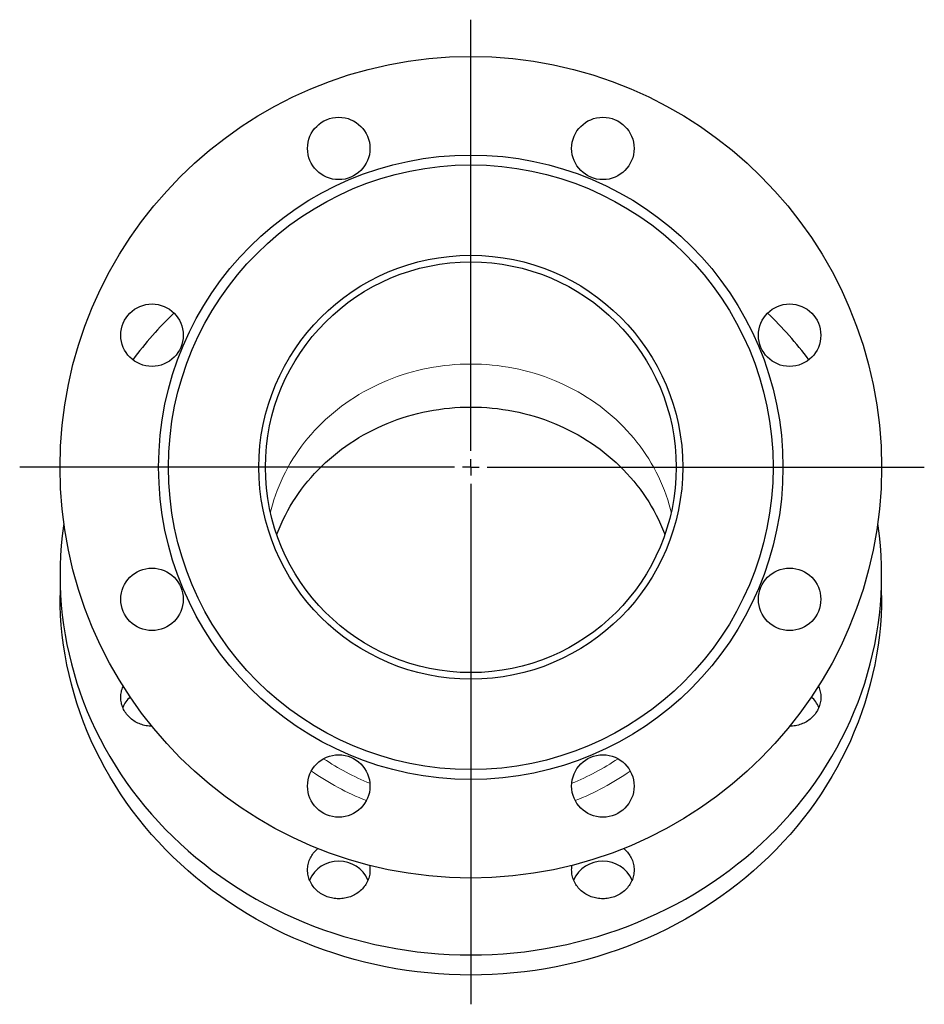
# Model space of a CAD drawing. Header units: millimetres. Extents: x 99 to 733, y 28 to 627.
# Tile 3 of 3: x 458 to 733, y 327 to 627. Entities that reach past the tile are written whole.
import ezdxf

# ---------------------------------------------------------------- set-up
doc = ezdxf.new("R2010")
doc.units = ezdxf.units.MM
doc.layers.add('FORMAT', color=7, linetype='Continuous')

# ---------------------------------------------------------------- blocks, each defined once
blk = doc.blocks.new('SW_CENTERMARKSYMBOL_0')
at = {"layer": 'FORMAT', "color": 0}
for p, q in [((0, 5), (0, 136.18)), ((-5, 0), (-137.27, 0)), ((0, 0), (-2.5, 0)), ((0, 0), (0, 2.5)), ((0, 0), (0, -2.5)), ((0, 0), (2.5, 0)), ((5, 0), (138, 0)), ((0, -5), (0, -163.42))]:
    blk.add_line(p, q, dxfattribs=at)

msp = doc.modelspace()

# ---------------------------------------------------------------- linework, layer by layer
at = {"color": 7, "linetype": 'Continuous', "lineweight": 25}
for p, q in [((470.34, 457.85), (470.34, 451.73)), ((720.34, 451.73), (720.34, 457.85))]:
    msp.add_line(p, q, dxfattribs=at)
at = {"color": 8, "linetype": 'Continuous', "lineweight": 18, "flags": 128}
for points in [[(534.36, 477.07), (534.57, 477.9), (534.97, 479.37), (535.42, 480.82), (535.9, 482.27), (536.43, 483.7), (537, 485.12), (537.6, 486.52), (538.25, 487.91), (538.93, 489.28), (539.66, 490.64), (540.42, 491.98), (541.22, 493.3), (542.05, 494.59), (542.93, 495.87), (543.84, 497.13), (544.78, 498.36), (545.76, 499.58), (546.77, 500.76), (547.82, 501.93), (548.9, 503.06), (550.01, 504.17), (551.15, 505.25), (552.32, 506.31), (553.52, 507.34), (554.75, 508.33), (556.01, 509.3), (557.3, 510.23), (558.61, 511.14), (559.94, 512.01), (561.3, 512.85), (562.69, 513.66), (564.09, 514.43), (565.52, 515.17), (566.97, 515.87), (568.44, 516.54), (569.92, 517.17), (571.43, 517.77), (572.95, 518.33), (574.48, 518.85), (576.03, 519.34), (577.59, 519.79), (579.17, 520.2), (580.75, 520.57), (582.35, 520.9), (583.95, 521.2), (585.57, 521.46), (587.19, 521.67), (588.81, 521.85), (590.44, 521.99), (592.07, 522.09), (593.71, 522.15), (595.34, 522.17)], [(595.34, 522.17), (596.98, 522.15), (598.62, 522.09), (600.25, 521.99), (601.88, 521.85), (603.5, 521.67), (605.12, 521.46), (606.73, 521.2), (608.34, 520.9), (609.93, 520.57), (611.52, 520.2), (613.1, 519.79), (614.66, 519.34), (616.21, 518.85), (617.74, 518.33), (619.26, 517.77), (620.77, 517.17), (622.25, 516.54), (623.72, 515.87), (625.17, 515.17), (626.59, 514.43), (628, 513.66), (629.38, 512.85), (630.74, 512.01), (632.08, 511.14), (633.39, 510.23), (634.68, 509.3), (635.94, 508.33), (637.17, 507.34), (638.37, 506.31), (639.54, 505.25), (640.68, 504.17), (641.79, 503.06), (642.87, 501.93), (643.92, 500.76), (644.93, 499.58), (645.91, 498.36), (646.85, 497.13), (647.76, 495.87), (648.63, 494.59), (649.47, 493.3), (650.27, 491.98), (651.03, 490.64), (651.76, 489.28), (652.44, 487.91), (653.09, 486.52), (653.69, 485.12), (654.26, 483.7), (654.79, 482.27), (655.27, 480.82), (655.71, 479.37), (656.12, 477.9), (656.33, 477.07)]]:
    msp.add_lwpolyline(points, dxfattribs=at)
at = {"color": 7, "linetype": 'Continuous', "lineweight": 25, "flags": 128}
for points in [[(536.3, 470.27), (536.43, 470.62), (537, 472.04), (537.6, 473.44), (538.25, 474.83), (538.93, 476.2), (539.66, 477.56), (540.42, 478.9), (541.22, 480.22), (542.05, 481.52), (542.93, 482.79), (543.84, 484.05), (544.78, 485.29), (545.76, 486.5), (546.77, 487.68), (547.82, 488.85), (548.9, 489.98), (550.01, 491.09), (551.15, 492.18), (552.32, 493.23), (553.52, 494.26), (554.75, 495.25), (556.01, 496.22), (557.3, 497.16), (558.61, 498.06), (559.94, 498.93), (561.3, 499.77), (562.69, 500.58), (564.09, 501.35), (565.52, 502.09), (566.97, 502.79), (568.44, 503.46), (569.92, 504.1), (571.43, 504.69), (572.95, 505.25), (574.48, 505.78), (576.03, 506.26), (577.59, 506.71), (579.17, 507.12), (580.75, 507.49), (582.35, 507.83), (583.95, 508.12), (585.57, 508.38), (587.19, 508.59), (588.81, 508.77), (590.44, 508.91), (592.07, 509.01), (593.71, 509.07), (595.34, 509.09), (596.98, 509.07), (598.62, 509.01), (600.25, 508.91), (601.88, 508.77), (603.5, 508.59), (605.12, 508.38), (606.73, 508.12), (608.34, 507.83), (609.93, 507.49), (611.52, 507.12), (613.1, 506.71), (614.66, 506.26), (616.21, 505.78), (617.74, 505.25), (619.26, 504.69), (620.77, 504.1), (622.25, 503.46), (623.72, 502.79), (625.17, 502.09), (626.59, 501.35), (628, 500.58), (629.38, 499.77), (630.74, 498.93), (632.08, 498.06), (633.39, 497.16), (634.68, 496.22), (635.94, 495.25), (637.17, 494.26), (638.37, 493.23), (639.54, 492.18), (640.68, 491.09), (641.79, 489.98), (642.87, 488.85), (643.92, 487.68), (644.93, 486.5), (645.91, 485.29), (646.85, 484.05), (647.76, 482.79), (648.63, 481.52), (649.47, 480.22), (650.27, 478.9), (651.03, 477.56), (651.76, 476.2), (652.44, 474.83), (653.09, 473.44), (653.69, 472.04), (654.26, 470.62), (654.39, 470.27)], [(471.52, 473.66), (471.41, 472.93), (471.03, 469.92), (470.73, 466.91), (470.52, 463.9), (470.39, 460.87), (470.34, 457.85), (470.39, 454.83), (470.52, 451.81), (470.73, 448.79), (471.03, 445.78), (471.41, 442.78), (471.88, 439.79), (472.44, 436.81), (473.08, 433.84), (473.8, 430.89), (474.6, 427.96), (475.49, 425.05), (476.46, 422.16), (477.51, 419.3), (478.65, 416.47), (479.86, 413.66), (481.15, 410.88), (482.52, 408.13), (483.97, 405.42), (485.49, 402.75), (487.09, 400.11), (488.76, 397.51), (490.51, 394.95), (492.33, 392.44), (494.22, 389.97), (496.18, 387.55), (498.2, 385.17), (500.29, 382.85), (502.45, 380.58), (504.67, 378.36), (506.96, 376.19), (509.3, 374.08), (511.7, 372.03), (514.16, 370.04), (516.68, 368.1), (519.25, 366.23), (521.87, 364.42), (524.54, 362.68), (527.26, 361), (530.03, 359.38), (532.84, 357.84), (535.7, 356.36), (538.6, 354.95), (541.53, 353.62), (544.5, 352.35), (547.51, 351.16), (550.55, 350.04), (553.62, 348.99), (556.72, 348.02), (559.84, 347.12), (562.99, 346.3), (566.16, 345.56), (569.36, 344.89), (572.57, 344.3), (575.79, 343.79), (579.03, 343.35), (582.28, 343), (585.54, 342.72), (588.8, 342.52), (592.07, 342.41), (595.34, 342.37)], [(595.34, 342.37), (598.62, 342.41), (601.89, 342.52), (605.15, 342.72), (608.41, 343), (611.66, 343.35), (614.9, 343.79), (618.12, 344.3), (621.33, 344.89), (624.53, 345.56), (627.7, 346.3), (630.85, 347.12), (633.97, 348.02), (637.07, 348.99), (640.14, 350.04), (643.18, 351.16), (646.19, 352.35), (649.16, 353.62), (652.09, 354.95), (654.99, 356.36), (657.84, 357.84), (660.66, 359.38), (663.42, 361), (666.15, 362.68), (668.82, 364.42), (671.44, 366.23), (674.01, 368.1), (676.53, 370.04), (678.99, 372.03), (681.39, 374.08), (683.73, 376.19), (686.02, 378.36), (688.24, 380.58), (690.4, 382.85), (692.49, 385.17), (694.51, 387.55), (696.47, 389.97), (698.36, 392.44), (700.18, 394.95), (701.92, 397.51), (703.6, 400.11), (705.2, 402.75), (706.72, 405.42), (708.17, 408.13), (709.54, 410.88), (710.83, 413.66), (712.04, 416.47), (713.17, 419.3), (714.23, 422.16), (715.2, 425.05), (716.09, 427.96), (716.89, 430.89), (717.61, 433.84), (718.25, 436.81), (718.81, 439.79), (719.28, 442.78), (719.66, 445.78), (719.96, 448.79), (720.17, 451.81), (720.3, 454.83), (720.34, 457.85), (720.3, 460.87), (720.17, 463.9), (719.96, 466.91), (719.66, 469.92), (719.28, 472.93), (719.17, 473.66)], [(720.34, 451.73), (720.3, 448.71), (720.17, 445.68), (719.96, 442.67), (719.66, 439.66), (719.28, 436.65), (718.81, 433.66), (718.25, 430.68), (717.61, 427.72), (716.89, 424.77), (716.09, 421.84), (715.2, 418.93), (714.23, 416.04), (713.17, 413.18), (712.04, 410.34), (710.83, 407.53), (709.54, 404.76), (708.17, 402.01), (706.72, 399.3), (705.2, 396.62), (703.6, 393.99), (701.92, 391.39), (700.18, 388.83), (698.36, 386.32), (696.47, 383.85), (694.51, 381.43), (692.49, 379.05), (690.4, 376.73), (688.24, 374.45), (686.02, 372.23), (683.73, 370.07), (681.39, 367.96), (678.99, 365.91), (676.53, 363.91), (674.01, 361.98), (671.44, 360.11), (668.82, 358.3), (666.15, 356.55), (663.42, 354.87), (660.66, 353.26), (657.84, 351.72), (654.99, 350.24), (652.09, 348.83), (649.16, 347.49), (646.19, 346.23), (643.18, 345.03), (640.14, 343.91), (637.07, 342.87), (633.97, 341.9), (630.85, 341), (627.7, 340.18), (624.53, 339.43), (621.33, 338.77), (618.12, 338.18), (614.9, 337.67), (611.66, 337.23), (608.41, 336.88), (605.15, 336.6), (601.89, 336.4), (598.62, 336.28), (595.34, 336.24), (592.07, 336.28), (588.8, 336.4), (585.54, 336.6), (582.28, 336.88), (579.03, 337.23), (575.79, 337.67), (572.57, 338.18), (569.36, 338.77), (566.16, 339.43), (562.99, 340.18), (559.84, 341), (556.72, 341.9), (553.62, 342.87), (550.55, 343.91), (547.51, 345.03), (544.5, 346.23), (541.53, 347.49), (538.6, 348.83), (535.7, 350.24), (532.84, 351.72), (530.03, 353.26), (527.26, 354.87), (524.54, 356.55), (521.87, 358.3), (519.25, 360.11), (516.68, 361.98), (514.16, 363.91), (511.7, 365.91), (509.3, 367.96), (506.96, 370.07), (504.67, 372.23), (502.45, 374.45), (500.29, 376.73), (498.2, 379.05), (496.18, 381.43), (494.22, 383.85), (492.33, 386.32), (490.51, 388.83), (488.76, 391.39), (487.09, 393.99), (485.49, 396.62), (483.97, 399.3), (482.52, 402.01), (481.15, 404.76), (479.86, 407.53), (478.65, 410.34), (477.51, 413.18), (476.46, 416.04), (475.49, 418.93), (474.6, 421.84), (473.8, 424.77), (473.08, 427.72), (472.44, 430.68), (471.88, 433.66), (471.41, 436.65), (471.03, 439.66), (470.73, 442.67), (470.52, 445.68), (470.39, 448.71), (470.34, 451.73)], [(498.32, 411.95), (497.89, 411.96), (497.43, 411.99), (496.99, 412.04), (496.54, 412.11), (496.1, 412.2), (495.66, 412.31), (495.23, 412.43), (494.81, 412.58), (494.39, 412.74), (493.98, 412.93), (493.59, 413.13), (493.2, 413.34), (492.83, 413.58), (492.46, 413.83), (492.12, 414.1), (491.78, 414.38), (491.46, 414.67), (491.16, 414.98), (490.87, 415.3), (490.6, 415.64), (490.35, 415.98), (490.11, 416.34), (489.89, 416.71), (489.7, 417.08), (489.52, 417.47), (489.36, 417.86), (489.22, 418.26), (489.1, 418.66), (489.01, 419.07), (488.93, 419.48), (488.88, 419.89), (488.85, 420.31), (488.84, 420.73), (488.85, 421.15), (488.88, 421.56), (488.93, 421.98), (489.01, 422.39), (489.1, 422.8), (489.22, 423.2), (489.36, 423.6), (489.52, 423.99), (489.58, 424.13)], [(701.11, 424.13), (701.17, 423.99), (701.33, 423.6), (701.47, 423.2), (701.58, 422.8), (701.68, 422.39), (701.76, 421.98), (701.81, 421.56), (701.84, 421.15), (701.85, 420.73), (701.84, 420.31), (701.81, 419.89), (701.76, 419.48), (701.68, 419.07), (701.58, 418.66), (701.47, 418.26), (701.33, 417.86), (701.17, 417.47), (700.99, 417.08), (700.8, 416.71), (700.58, 416.34), (700.34, 415.98), (700.09, 415.64), (699.82, 415.3), (699.53, 414.98), (699.23, 414.67), (698.91, 414.38), (698.57, 414.1), (698.22, 413.83), (697.86, 413.58), (697.49, 413.34), (697.1, 413.13), (696.71, 412.93), (696.3, 412.74), (695.88, 412.58), (695.46, 412.43), (695.03, 412.31), (694.59, 412.2), (694.15, 412.11), (693.7, 412.04), (693.25, 411.99), (692.8, 411.96), (692.37, 411.95)], [(564.54, 369.62), (564.57, 369.48), (564.62, 369.06), (564.65, 368.65), (564.66, 368.23), (564.65, 367.81), (564.62, 367.39), (564.57, 366.98), (564.49, 366.57), (564.39, 366.16), (564.28, 365.76), (564.14, 365.36), (563.98, 364.97), (563.8, 364.58), (563.61, 364.21), (563.39, 363.84), (563.15, 363.48), (562.9, 363.14), (562.63, 362.8), (562.34, 362.48), (562.04, 362.17), (561.72, 361.88), (561.38, 361.6), (561.04, 361.33), (560.67, 361.08), (560.3, 360.84), (559.91, 360.63), (559.52, 360.43), (559.11, 360.24), (558.69, 360.08), (558.27, 359.93), (557.84, 359.81), (557.4, 359.7), (556.96, 359.61), (556.51, 359.54), (556.07, 359.49), (555.61, 359.46), (555.16, 359.45), (554.71, 359.46), (554.26, 359.49), (553.81, 359.54), (553.36, 359.61), (552.92, 359.7), (552.49, 359.81), (552.06, 359.93), (551.63, 360.08), (551.22, 360.24), (550.81, 360.43), (550.41, 360.63), (550.03, 360.84), (549.65, 361.08), (549.29, 361.33), (548.94, 361.6), (548.61, 361.88), (548.29, 362.17), (547.98, 362.48), (547.7, 362.8), (547.42, 363.14), (547.17, 363.48), (546.94, 363.84), (546.72, 364.21), (546.52, 364.58), (546.34, 364.97), (546.19, 365.36), (546.05, 365.76), (545.93, 366.16), (545.83, 366.57), (545.76, 366.98), (545.71, 367.39), (545.67, 367.81), (545.66, 368.23), (545.67, 368.65), (545.71, 369.06), (545.76, 369.48), (545.83, 369.89), (545.93, 370.3), (546.05, 370.7), (546.19, 371.1), (546.34, 371.49), (546.52, 371.87), (546.72, 372.25), (546.94, 372.62), (547.17, 372.97), (547.42, 373.32), (547.7, 373.65), (547.98, 373.98), (548.29, 374.28), (548.61, 374.58), (548.8, 374.75)], [(641.88, 374.75), (642.08, 374.58), (642.4, 374.28), (642.71, 373.98), (642.99, 373.65), (643.26, 373.32), (643.52, 372.97), (643.75, 372.62), (643.97, 372.25), (644.17, 371.87), (644.35, 371.49), (644.5, 371.1), (644.64, 370.7), (644.76, 370.3), (644.85, 369.89), (644.93, 369.48), (644.98, 369.06), (645.02, 368.65), (645.03, 368.23), (645.02, 367.81), (644.98, 367.39), (644.93, 366.98), (644.85, 366.57), (644.76, 366.16), (644.64, 365.76), (644.5, 365.36), (644.35, 364.97), (644.17, 364.58), (643.97, 364.21), (643.75, 363.84), (643.52, 363.48), (643.26, 363.14), (642.99, 362.8), (642.71, 362.48), (642.4, 362.17), (642.08, 361.88), (641.75, 361.6), (641.4, 361.33), (641.04, 361.08), (640.66, 360.84), (640.28, 360.63), (639.88, 360.43), (639.47, 360.24), (639.06, 360.08), (638.63, 359.93), (638.2, 359.81), (637.77, 359.7), (637.32, 359.61), (636.88, 359.54), (636.43, 359.49), (635.98, 359.46), (635.53, 359.45), (635.07, 359.46), (634.62, 359.49), (634.17, 359.54), (633.73, 359.61), (633.29, 359.7), (632.85, 359.81), (632.42, 359.93), (632, 360.08), (631.58, 360.24), (631.17, 360.43), (630.78, 360.63), (630.39, 360.84), (630.02, 361.08), (629.65, 361.33), (629.31, 361.6), (628.97, 361.88), (628.65, 362.17), (628.35, 362.48), (628.06, 362.8), (627.79, 363.14), (627.53, 363.48), (627.3, 363.84), (627.08, 364.21), (626.88, 364.58), (626.71, 364.97), (626.55, 365.36), (626.41, 365.76), (626.29, 366.16), (626.2, 366.57), (626.12, 366.98), (626.07, 367.39), (626.04, 367.81), (626.03, 368.23), (626.04, 368.65), (626.07, 369.06), (626.12, 369.48), (626.15, 369.62)]]:
    msp.add_lwpolyline(points, dxfattribs=at)
at = {"color": 7, "linetype": 'Continuous', "lineweight": 25}
for centre, radius in [((595.34, 490.76), 125), ((555.16, 587.77), 9.5), ((635.53, 587.77), 9.5), ((595.34, 490.76), 95), ((595.34, 490.76), 92), ((595.34, 490.76), 64.5), ((595.34, 490.76), 62.5), ((498.34, 530.94), 9.5), ((692.35, 530.94), 9.5), ((498.34, 450.58), 9.5), ((692.35, 450.58), 9.5), ((555.16, 393.75), 9.5), ((635.53, 393.75), 9.5)]:
    msp.add_circle(centre, radius, dxfattribs=at)
for centre, radius, start, end in [((586.82, 452.89), 117.82, 133.9673, 143.2016), ((603.69, 452.73), 118.06, 36.8079, 46.0232), ((497.53, 414.37), 8.74, 131.8357, 157.8572), ((693.16, 414.37), 8.74, 22.1428, 48.1643), ((555.16, 361.18), 9.75, 24.107, 155.893), ((635.53, 361.18), 9.75, 24.107, 155.893)]:
    msp.add_arc(centre, radius, start, end, dxfattribs=at)
at = {"color": 8, "linetype": 'Continuous', "lineweight": 18}
for centre, radius, start, end in [((593.97, 466.78), 77.93, 236.1399, 247.8817), ((596.72, 466.78), 77.93, 292.1183, 303.8601), ((593.88, 466.1), 82.53, 235.2367, 248.4556), ((596.81, 466.1), 82.53, 291.5444, 304.7633)]:
    msp.add_arc(centre, radius, start, end, dxfattribs=at)

# ---------------------------------------------------------------- block references
at = {"layer": 'FORMAT'}
msp.add_blockref('SW_CENTERMARKSYMBOL_0', (595.34, 490.76), dxfattribs=at)

doc.saveas('drawing.dxf')
